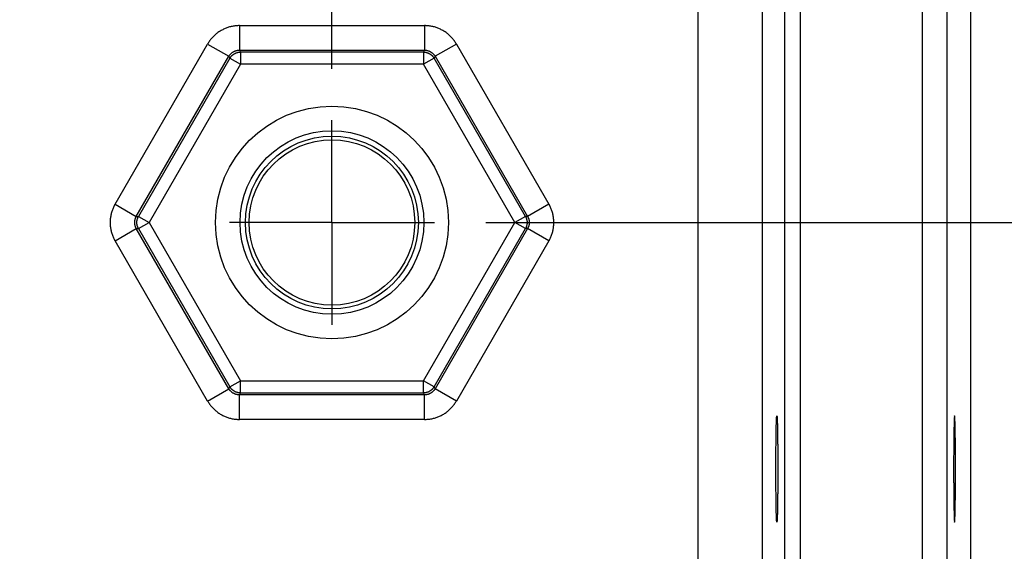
# Model space of a CAD drawing. Header units: inches. Extents: x 0 to 34, y 0 to 22.
# Tile 104 of 111: x 23.5 to 24.7, y 16.3 to 17. Entities that reach past the tile are written whole.
import ezdxf

# ---------------------------------------------------------------- set-up
doc = ezdxf.new("R2010")
doc.units = ezdxf.units.IN
doc.header["$LTSCALE"] = 1.87
doc.header["$MEASUREMENT"] = 0
doc.linetypes.add('CENTER', pattern=[0.6, 0.375, -0.075, 0.075, -0.075])
doc.layers.get('0').update_dxf_attribs({"linetype": 'CONTINUOUS'})
doc.layers.add('DEFAULT_1', color=7, linetype='CENTER')
doc.layers.add('DIMENSIONS', color=7, linetype='CONTINUOUS')
doc.styles.get("Standard").update_dxf_attribs({"font": 'txt', "width": 0.8})
doc.dimstyles.new('DIMSTYLE_1', dxfattribs={"dimtxt": 0.125, "dimasz": 0.18, "dimexe": 0.18, "dimexo": 0.0625, "dimgap": 0.09, "dimtad": 0, "dimtih": 1, "dimtoh": 1, "dimdec": 3, "dimzin": 4, "dimdsep": 46, "dimtxsty": 'STANDARD', "dimblk": '_FILLED', "dimblk1": '_FILLED', "dimblk2": '_FILLED', "dimcen": 0.09, "dimadec": 0, "dimazin": 0, "dimtp": 0.01, "dimtm": 0.01, "dimtfac": 1, "dimtdec": 3, "dimtofl": 0, "dimtmove": 0, "dimatfit": 3, "dimldrblk": '_FILLED', "dimfxl": 1, "dimtolj": 1, "dimtzin": 4, "dimarcsym": 0})

# ---------------------------------------------------------------- blocks, each defined once
blk = doc.blocks.new('_FILLED')
at = {"color": 0, "linetype": 'BYBLOCK'}
blk.add_solid([(0, 0), (-1, 0.1736), (-1, -0.1736)], dxfattribs=at)
blk = doc.blocks.new('*D6')
at = {"layer": 'DIMENSIONS', "color": 2, "linetype": 'CONTINUOUS'}
for p, q in [((21.1003, 16.9123), (21.1003, 19.7829)), ((23.8503, 16.9123), (23.8503, 19.7829)), ((21.1003, 19.6579), (21.8288, 19.6579)), ((23.8503, 19.6579), (23.2788, 19.6579))]:
    blk.add_line(p, q, dxfattribs=at)
at = {"layer": 'DIMENSIONS', "color": 2, "linetype": 'CONTINUOUS', "xscale": 0.18, "yscale": 0.18, "zscale": 0.18, "rotation": 180}
blk.add_blockref('_FILLED', (21.1003, 19.6579), dxfattribs=at)
at = {"layer": 'DIMENSIONS', "color": 2, "linetype": 'CONTINUOUS', "xscale": 0.18, "yscale": 0.18, "zscale": 0.18}
blk.add_blockref('_FILLED', (23.8503, 19.6579), dxfattribs=at)
at = {"layer": 'DIMENSIONS', "color": 2, "linetype": 'CONTINUOUS', "width": 0.8}
for s, p in [('[', (22.5163, 19.5954)), (']', (23.1163, 19.5954)), ('2.750', (21.8913, 19.5954)), ('69.85', (22.6163, 19.5954))]:
    blk.add_text(s, height=0.125, dxfattribs=at).set_placement(p)
blk = doc.blocks.new('*D7')
at = {"layer": 'DIMENSIONS', "color": 2, "linetype": 'CONTINUOUS'}
for p, q in [((23.8503, 16.9123), (23.8503, 19.0329)), ((24.6293, 18.106), (24.6293, 19.0329)), ((23.8503, 18.9079), (23.4903, 18.9079)), ((24.6293, 18.9079), (24.9893, 18.9079))]:
    blk.add_line(p, q, dxfattribs=at)
at = {"layer": 'DIMENSIONS', "color": 2, "linetype": 'CONTINUOUS', "xscale": 0.18, "yscale": 0.18, "zscale": 0.18}
blk.add_blockref('_FILLED', (23.8503, 18.9079), dxfattribs=at)
at = {"layer": 'DIMENSIONS', "color": 2, "linetype": 'CONTINUOUS', "xscale": 0.18, "yscale": 0.18, "zscale": 0.18, "rotation": 180}
blk.add_blockref('_FILLED', (24.6293, 18.9079), dxfattribs=at)
at = {"layer": 'DIMENSIONS', "color": 2, "linetype": 'CONTINUOUS', "width": 0.8}
for s, p in [('.779', (23.899, 18.8454)), ('[', (23.899, 18.6579)), (']', (24.499, 18.6579)), ('19.79', (23.999, 18.6579))]:
    blk.add_text(s, height=0.125, dxfattribs=at).set_placement(p)
blk = doc.blocks.new('*D10')
at = {"layer": 'DIMENSIONS', "color": 2, "linetype": 'CONTINUOUS'}
for p, q in [((24.5629, 18.1579), (27.0043, 18.1579)), ((26.8793, 18.1579), (26.8793, 16.9397)), ((26.8793, 14.6895), (26.8793, 16.5022)), ((24.5629, 14.6895), (27.0043, 14.6895))]:
    blk.add_line(p, q, dxfattribs=at)
at = {"layer": 'DIMENSIONS', "color": 2, "linetype": 'CONTINUOUS', "xscale": 0.18, "yscale": 0.18, "zscale": 0.18}
for p, rotation in [((26.8793, 18.1579), 90), ((26.8793, 14.6895), 270)]:
    blk.add_blockref('_FILLED', p, dxfattribs=dict(at, rotation=rotation))
at = {"layer": 'DIMENSIONS', "color": 2, "linetype": 'CONTINUOUS', "width": 0.8}
for s, p in [('3.468', (26.5793, 16.7522)), ('[', (26.5793, 16.5647)), ('88.1', (26.6793, 16.5647)), (']', (27.0793, 16.5647))]:
    blk.add_text(s, height=0.125, dxfattribs=at).set_placement(p)
blk = doc.blocks.new('*D11')
at = {"layer": 'DIMENSIONS', "color": 2, "linetype": 'CONTINUOUS'}
for p, q in [((24.0379, 16.7247), (26.2543, 16.7247)), ((26.1293, 16.7247), (26.1293, 15.9651)), ((26.1293, 14.6895), (26.1293, 15.5276)), ((24.5629, 14.6895), (26.2543, 14.6895))]:
    blk.add_line(p, q, dxfattribs=at)
at = {"layer": 'DIMENSIONS', "color": 2, "linetype": 'CONTINUOUS', "xscale": 0.18, "yscale": 0.18, "zscale": 0.18}
for p, rotation in [((26.1293, 16.7247), 90), ((26.1293, 14.6895), 270)]:
    blk.add_blockref('_FILLED', p, dxfattribs=dict(at, rotation=rotation))
at = {"layer": 'DIMENSIONS', "color": 2, "linetype": 'CONTINUOUS', "width": 0.8}
for s, p in [('2.035', (25.8293, 15.7776)), ('[', (25.8293, 15.5901)), ('51.7', (25.9293, 15.5901)), (']', (26.3293, 15.5901))]:
    blk.add_text(s, height=0.125, dxfattribs=at).set_placement(p)

msp = doc.modelspace()

# ---------------------------------------------------------------- linework, layer by layer
at = {"color": 7, "linetype": 'CONTINUOUS'}
for p, q in [((24.5704, 18.0579), (24.5704, 14.7895)), ((24.6004, 18.0579), (24.6004, 14.7895)), ((24.2972, 14.8624), (24.2972, 17.9851)), ((24.403, 14.9125), (24.403, 17.9349)), ((24.422, 14.9125), (24.422, 17.9349)), ((24.3752, 17.9071), (24.3752, 14.9403)), ((24.6293, 17.095), (24.6293, 14.8039)), ((23.7375, 16.9652), (23.9632, 16.9652)), ((23.7375, 16.9652), (23.7375, 16.9352)), ((23.9632, 16.9652), (23.9632, 16.9352)), ((23.5857, 16.7472), (23.6985, 16.9427)), ((23.6985, 16.9427), (23.7245, 16.9277)), ((24.0022, 16.9427), (23.9762, 16.9277)), ((24.0022, 16.9427), (24.115, 16.7472)), ((23.7375, 16.9352), (23.9632, 16.9352)), ((23.7375, 16.9352), (23.7388, 16.9329)), ((23.9619, 16.9329), (23.7388, 16.9329)), ((23.7388, 16.9329), (23.7388, 16.9179)), ((23.9632, 16.9352), (23.9619, 16.9329)), ((23.9619, 16.9329), (23.9619, 16.9179)), ((23.6116, 16.7322), (23.7245, 16.9277)), ((23.7258, 16.9254), (23.6143, 16.7322)), ((23.7388, 16.9179), (23.6273, 16.7247)), ((23.7245, 16.9277), (23.7258, 16.9254)), ((23.7258, 16.9254), (23.7388, 16.9179)), ((23.9619, 16.9179), (23.7388, 16.9179)), ((23.9749, 16.9254), (23.9619, 16.9179)), ((24.0734, 16.7247), (23.9619, 16.9179)), ((23.9762, 16.9277), (23.9749, 16.9254)), ((24.0864, 16.7322), (23.9749, 16.9254)), ((23.9762, 16.9277), (24.0891, 16.7322)), ((23.5857, 16.7472), (23.6116, 16.7322)), ((24.115, 16.7472), (24.0891, 16.7322)), ((23.6116, 16.7322), (23.6143, 16.7322)), ((23.6143, 16.7322), (23.6273, 16.7247)), ((23.6143, 16.7172), (23.6273, 16.7247)), ((23.6273, 16.7247), (23.7388, 16.5315)), ((23.9619, 16.5315), (24.0734, 16.7247)), ((24.0864, 16.7322), (24.0734, 16.7247)), ((24.0864, 16.7172), (24.0734, 16.7247)), ((24.0891, 16.7322), (24.0864, 16.7322)), ((23.5857, 16.7022), (23.6116, 16.7172)), ((23.6116, 16.7172), (23.6143, 16.7172)), ((23.7245, 16.5217), (23.6116, 16.7172)), ((23.6143, 16.7172), (23.7258, 16.524)), ((23.9749, 16.524), (24.0864, 16.7172)), ((24.0891, 16.7172), (23.9762, 16.5217)), ((24.0891, 16.7172), (24.0864, 16.7172)), ((24.115, 16.7022), (24.0891, 16.7172)), ((23.6985, 16.5067), (23.5857, 16.7022)), ((24.115, 16.7022), (24.0022, 16.5067)), ((23.6985, 16.5067), (23.7245, 16.5217)), ((23.7245, 16.5217), (23.7258, 16.524)), ((23.7258, 16.524), (23.7388, 16.5315)), ((23.7388, 16.5315), (23.9619, 16.5315)), ((23.7388, 16.5165), (23.7388, 16.5315)), ((23.9749, 16.524), (23.9619, 16.5315)), ((23.9619, 16.5165), (23.9619, 16.5315)), ((23.9762, 16.5217), (23.9749, 16.524)), ((24.0022, 16.5067), (23.9762, 16.5217)), ((23.7375, 16.5142), (23.7388, 16.5165)), ((23.9632, 16.5142), (23.7375, 16.5142)), ((23.7375, 16.4842), (23.7375, 16.5142)), ((23.7388, 16.5165), (23.9619, 16.5165)), ((23.9632, 16.5142), (23.9619, 16.5165)), ((23.9632, 16.4842), (23.9632, 16.5142)), ((23.9632, 16.4842), (23.7375, 16.4842))]:
    msp.add_line(p, q, dxfattribs=at)
for radius in [0.1421, 0.1121, 0.1055, 0.101]:
    msp.add_circle((23.8503, 16.7247), radius, dxfattribs=at)
for points, knots in [([(23.7375, 16.9652), (23.7367, 16.9652), (23.7352, 16.9651), (23.733, 16.965), (23.7308, 16.9647), (23.7286, 16.9643), (23.7264, 16.9638), (23.7242, 16.9632), (23.7221, 16.9625), (23.72, 16.9617), (23.718, 16.9607), (23.716, 16.9597), (23.714, 16.9586), (23.7121, 16.9574), (23.7103, 16.9561), (23.7085, 16.9547), (23.7069, 16.9532), (23.7053, 16.9516), (23.7037, 16.95), (23.7023, 16.9482), (23.7009, 16.9464), (23.6997, 16.9446), (23.6989, 16.9433), (23.6985, 16.9427)], [0, 0, 0, 0, 0.047169, 0.094594, 0.142202, 0.189922, 0.237677, 0.285399, 0.333079, 0.380747, 0.428424, 0.476109, 0.523798, 0.571483, 0.619156, 0.666816, 0.714487, 0.762202, 0.80996, 0.857692, 0.905324, 0.952784, 1, 1, 1, 1]), ([(24.0022, 16.9427), (24.0018, 16.9433), (24.001, 16.9446), (23.9998, 16.9464), (23.9984, 16.9482), (23.997, 16.95), (23.9954, 16.9516), (23.9938, 16.9532), (23.9921, 16.9547), (23.9904, 16.9561), (23.9886, 16.9574), (23.9867, 16.9586), (23.9847, 16.9597), (23.9827, 16.9607), (23.9807, 16.9617), (23.9786, 16.9625), (23.9765, 16.9632), (23.9743, 16.9638), (23.9721, 16.9643), (23.9699, 16.9647), (23.9677, 16.965), (23.9654, 16.9651), (23.964, 16.9652), (23.9632, 16.9652)], [0, 0, 0, 0, 0.047169, 0.094594, 0.142202, 0.189922, 0.237677, 0.285399, 0.333079, 0.380747, 0.428424, 0.476109, 0.523798, 0.571483, 0.619156, 0.666816, 0.714487, 0.762202, 0.80996, 0.857692, 0.905324, 0.952784, 1, 1, 1, 1]), ([(23.7245, 16.9277), (23.7247, 16.928), (23.725, 16.9285), (23.7256, 16.9293), (23.7262, 16.9301), (23.7269, 16.9308), (23.7276, 16.9315), (23.7283, 16.9321), (23.7291, 16.9327), (23.73, 16.9332), (23.7308, 16.9337), (23.7317, 16.9341), (23.7326, 16.9344), (23.7336, 16.9347), (23.7345, 16.9349), (23.7355, 16.9351), (23.7365, 16.9352), (23.7371, 16.9352), (23.7375, 16.9352)], [0, 0, 0, 0, 0.062651, 0.12523, 0.187751, 0.250228, 0.312669, 0.375086, 0.4375, 0.499936, 0.562408, 0.624901, 0.687392, 0.749873, 0.812357, 0.874859, 0.937399, 1, 1, 1, 1]), ([(23.7258, 16.9254), (23.726, 16.9257), (23.7263, 16.9262), (23.7269, 16.927), (23.7275, 16.9278), (23.7282, 16.9285), (23.7289, 16.9292), (23.7297, 16.9298), (23.7305, 16.9304), (23.7313, 16.9309), (23.7322, 16.9313), (23.7331, 16.9317), (23.734, 16.9321), (23.7349, 16.9324), (23.7359, 16.9326), (23.7369, 16.9328), (23.7378, 16.9328), (23.7385, 16.9329), (23.7388, 16.9329)], [0, 0, 0, 0, 0.062493, 0.124989, 0.187487, 0.249987, 0.312489, 0.374992, 0.437496, 0.5, 0.562504, 0.625008, 0.687511, 0.750013, 0.812513, 0.875011, 0.937507, 1, 1, 1, 1]), ([(23.9619, 16.9329), (23.9622, 16.9329), (23.9628, 16.9328), (23.9638, 16.9328), (23.9648, 16.9326), (23.9657, 16.9324), (23.9667, 16.9321), (23.9676, 16.9317), (23.9685, 16.9313), (23.9694, 16.9309), (23.9702, 16.9304), (23.971, 16.9298), (23.9718, 16.9292), (23.9725, 16.9285), (23.9731, 16.9278), (23.9738, 16.927), (23.9743, 16.9262), (23.9747, 16.9257), (23.9749, 16.9254)], [0, 0, 0, 0, 0.062347, 0.124717, 0.187152, 0.24966, 0.312209, 0.374743, 0.437264, 0.499791, 0.56232, 0.624857, 0.68739, 0.749915, 0.812439, 0.874965, 0.937489, 1, 1, 1, 1]), ([(23.9632, 16.9352), (23.9635, 16.9352), (23.9642, 16.9352), (23.9652, 16.9351), (23.9661, 16.9349), (23.9671, 16.9347), (23.968, 16.9344), (23.969, 16.9341), (23.9699, 16.9337), (23.9707, 16.9332), (23.9715, 16.9327), (23.9723, 16.9321), (23.9731, 16.9315), (23.9738, 16.9308), (23.9745, 16.9301), (23.9751, 16.9293), (23.9757, 16.9285), (23.976, 16.928), (23.9762, 16.9277)], [0, 0, 0, 0, 0.062651, 0.12523, 0.187751, 0.250228, 0.312669, 0.375086, 0.4375, 0.499936, 0.562408, 0.624901, 0.687392, 0.749873, 0.812357, 0.874859, 0.937399, 1, 1, 1, 1]), ([(23.5857, 16.7472), (23.5853, 16.7466), (23.5846, 16.7452), (23.5836, 16.7432), (23.5827, 16.7412), (23.582, 16.7391), (23.5813, 16.7369), (23.5807, 16.7347), (23.5803, 16.7325), (23.58, 16.7303), (23.5797, 16.7281), (23.5796, 16.7258), (23.5796, 16.7236), (23.5797, 16.7213), (23.58, 16.7191), (23.5803, 16.7169), (23.5807, 16.7147), (23.5813, 16.7125), (23.582, 16.7104), (23.5827, 16.7082), (23.5836, 16.7062), (23.5846, 16.7042), (23.5853, 16.7029), (23.5857, 16.7022)], [0, 0, 0, 0, 0.047169, 0.094594, 0.142202, 0.189922, 0.237677, 0.285399, 0.333079, 0.380747, 0.428424, 0.476109, 0.523798, 0.571483, 0.619156, 0.666816, 0.714487, 0.762202, 0.80996, 0.857692, 0.905324, 0.952784, 1, 1, 1, 1]), ([(24.115, 16.7022), (24.1154, 16.7029), (24.1161, 16.7042), (24.1171, 16.7062), (24.118, 16.7082), (24.1187, 16.7104), (24.1194, 16.7125), (24.1199, 16.7147), (24.1204, 16.7169), (24.1207, 16.7191), (24.1209, 16.7213), (24.1211, 16.7236), (24.1211, 16.7258), (24.1209, 16.7281), (24.1207, 16.7303), (24.1204, 16.7325), (24.1199, 16.7347), (24.1194, 16.7369), (24.1187, 16.7391), (24.118, 16.7412), (24.1171, 16.7432), (24.1161, 16.7452), (24.1154, 16.7466), (24.115, 16.7472)], [0, 0, 0, 0, 0.047169, 0.094594, 0.142202, 0.189922, 0.237677, 0.285399, 0.333079, 0.380747, 0.428424, 0.476109, 0.523798, 0.571483, 0.619156, 0.666816, 0.714487, 0.762202, 0.80996, 0.857692, 0.905324, 0.952784, 1, 1, 1, 1]), ([(23.6116, 16.7172), (23.6115, 16.7175), (23.6111, 16.7181), (23.6107, 16.719), (23.6104, 16.7199), (23.6101, 16.7208), (23.6099, 16.7218), (23.6097, 16.7228), (23.6096, 16.7237), (23.6096, 16.7247), (23.6096, 16.7257), (23.6097, 16.7267), (23.6099, 16.7276), (23.6101, 16.7286), (23.6104, 16.7295), (23.6107, 16.7304), (23.6111, 16.7313), (23.6115, 16.7319), (23.6116, 16.7322)], [0, 0, 0, 0, 0.062651, 0.12523, 0.187751, 0.250228, 0.312669, 0.375086, 0.4375, 0.499936, 0.562408, 0.624901, 0.687392, 0.749873, 0.812357, 0.874859, 0.937399, 1, 1, 1, 1]), ([(23.6143, 16.7172), (23.6141, 16.7175), (23.6138, 16.7181), (23.6134, 16.719), (23.6131, 16.7199), (23.6128, 16.7208), (23.6126, 16.7218), (23.6124, 16.7227), (23.6123, 16.7237), (23.6123, 16.7247), (23.6123, 16.7257), (23.6124, 16.7267), (23.6126, 16.7276), (23.6128, 16.7286), (23.6131, 16.7295), (23.6134, 16.7304), (23.6138, 16.7313), (23.6141, 16.7319), (23.6143, 16.7322)], [0, 0, 0, 0, 0.062347, 0.124717, 0.187152, 0.24966, 0.312209, 0.374743, 0.437264, 0.499791, 0.56232, 0.624857, 0.68739, 0.749915, 0.812439, 0.874965, 0.937489, 1, 1, 1, 1]), ([(24.0864, 16.7322), (24.0865, 16.7319), (24.0869, 16.7313), (24.0873, 16.7304), (24.0876, 16.7295), (24.0879, 16.7286), (24.0881, 16.7276), (24.0883, 16.7267), (24.0884, 16.7257), (24.0884, 16.7247), (24.0884, 16.7237), (24.0883, 16.7227), (24.0881, 16.7218), (24.0879, 16.7208), (24.0876, 16.7199), (24.0873, 16.719), (24.0869, 16.7181), (24.0865, 16.7175), (24.0864, 16.7172)], [0, 0, 0, 0, 0.062511, 0.125035, 0.187561, 0.250085, 0.31261, 0.375143, 0.43768, 0.500209, 0.562736, 0.625257, 0.687791, 0.75034, 0.812848, 0.875283, 0.937653, 1, 1, 1, 1]), ([(24.0891, 16.7322), (24.0892, 16.7319), (24.0895, 16.7313), (24.0899, 16.7304), (24.0903, 16.7295), (24.0906, 16.7286), (24.0908, 16.7276), (24.091, 16.7267), (24.0911, 16.7257), (24.0911, 16.7247), (24.0911, 16.7237), (24.091, 16.7228), (24.0908, 16.7218), (24.0906, 16.7208), (24.0903, 16.7199), (24.0899, 16.719), (24.0895, 16.7181), (24.0892, 16.7175), (24.0891, 16.7172)], [0, 0, 0, 0, 0.062651, 0.12523, 0.187751, 0.250228, 0.312669, 0.375086, 0.4375, 0.499936, 0.562408, 0.624901, 0.687392, 0.749873, 0.812357, 0.874859, 0.937399, 1, 1, 1, 1]), ([(23.7375, 16.5142), (23.7371, 16.5142), (23.7365, 16.5142), (23.7355, 16.5143), (23.7345, 16.5145), (23.7336, 16.5147), (23.7326, 16.515), (23.7317, 16.5153), (23.7308, 16.5157), (23.73, 16.5162), (23.7291, 16.5167), (23.7283, 16.5173), (23.7276, 16.5179), (23.7269, 16.5186), (23.7262, 16.5193), (23.7256, 16.5201), (23.725, 16.5209), (23.7247, 16.5214), (23.7245, 16.5217)], [0, 0, 0, 0, 0.062651, 0.12523, 0.187751, 0.250228, 0.312669, 0.375086, 0.4375, 0.499936, 0.562408, 0.624901, 0.687392, 0.749873, 0.812357, 0.874859, 0.937399, 1, 1, 1, 1]), ([(23.7388, 16.5165), (23.7385, 16.5165), (23.7378, 16.5166), (23.7369, 16.5167), (23.7359, 16.5168), (23.7349, 16.517), (23.734, 16.5173), (23.7331, 16.5177), (23.7322, 16.5181), (23.7313, 16.5185), (23.7305, 16.5191), (23.7297, 16.5196), (23.7289, 16.5203), (23.7282, 16.5209), (23.7275, 16.5216), (23.7269, 16.5224), (23.7263, 16.5232), (23.726, 16.5238), (23.7258, 16.524)], [0, 0, 0, 0, 0.062493, 0.124989, 0.187487, 0.249987, 0.312489, 0.374992, 0.437496, 0.5, 0.562504, 0.625008, 0.687511, 0.750013, 0.812513, 0.875011, 0.937507, 1, 1, 1, 1]), ([(23.9749, 16.524), (23.9747, 16.5238), (23.9743, 16.5232), (23.9738, 16.5224), (23.9731, 16.5216), (23.9725, 16.5209), (23.9718, 16.5203), (23.971, 16.5196), (23.9702, 16.5191), (23.9694, 16.5185), (23.9685, 16.5181), (23.9676, 16.5177), (23.9667, 16.5173), (23.9658, 16.517), (23.9648, 16.5168), (23.9638, 16.5167), (23.9629, 16.5166), (23.9622, 16.5165), (23.9619, 16.5165)], [0, 0, 0, 0, 0.062493, 0.124989, 0.187487, 0.249987, 0.312489, 0.374992, 0.437496, 0.5, 0.562504, 0.625008, 0.687511, 0.750013, 0.812513, 0.875011, 0.937507, 1, 1, 1, 1]), ([(23.9762, 16.5217), (23.976, 16.5214), (23.9757, 16.5209), (23.9751, 16.5201), (23.9745, 16.5193), (23.9738, 16.5186), (23.9731, 16.5179), (23.9723, 16.5173), (23.9715, 16.5167), (23.9707, 16.5162), (23.9699, 16.5157), (23.969, 16.5153), (23.968, 16.515), (23.9671, 16.5147), (23.9661, 16.5145), (23.9652, 16.5143), (23.9642, 16.5142), (23.9635, 16.5142), (23.9632, 16.5142)], [0, 0, 0, 0, 0.062651, 0.12523, 0.187751, 0.250228, 0.312669, 0.375086, 0.4375, 0.499936, 0.562408, 0.624901, 0.687392, 0.749873, 0.812357, 0.874859, 0.937399, 1, 1, 1, 1]), ([(23.6985, 16.5067), (23.6989, 16.5061), (23.6997, 16.5048), (23.7009, 16.503), (23.7023, 16.5012), (23.7037, 16.4995), (23.7052, 16.4978), (23.7069, 16.4962), (23.7085, 16.4948), (23.7103, 16.4934), (23.7121, 16.492), (23.714, 16.4908), (23.716, 16.4897), (23.718, 16.4887), (23.72, 16.4877), (23.7221, 16.4869), (23.7242, 16.4862), (23.7264, 16.4856), (23.7286, 16.4851), (23.7308, 16.4847), (23.733, 16.4844), (23.7352, 16.4843), (23.7367, 16.4842), (23.7375, 16.4842)], [0, 0, 0, 0, 0.047169, 0.094594, 0.142202, 0.189922, 0.237677, 0.285399, 0.333079, 0.380747, 0.428424, 0.476109, 0.523798, 0.571483, 0.619156, 0.666816, 0.714487, 0.762202, 0.80996, 0.857692, 0.905324, 0.952784, 1, 1, 1, 1]), ([(23.9632, 16.4842), (23.964, 16.4842), (23.9654, 16.4843), (23.9677, 16.4844), (23.9699, 16.4847), (23.9721, 16.4851), (23.9743, 16.4856), (23.9765, 16.4862), (23.9786, 16.4869), (23.9807, 16.4877), (23.9827, 16.4887), (23.9847, 16.4897), (23.9867, 16.4908), (23.9886, 16.492), (23.9904, 16.4933), (23.9921, 16.4947), (23.9938, 16.4962), (23.9954, 16.4978), (23.997, 16.4995), (23.9984, 16.5012), (23.9998, 16.503), (24.001, 16.5048), (24.0018, 16.5061), (24.0022, 16.5067)], [0, 0, 0, 0, 0.047169, 0.094594, 0.142202, 0.189922, 0.237677, 0.285399, 0.333079, 0.380747, 0.428424, 0.476109, 0.523798, 0.571483, 0.619156, 0.666816, 0.714487, 0.762202, 0.80996, 0.857692, 0.905324, 0.952784, 1, 1, 1, 1]), ([(24.3932, 16.3587), (24.3931, 16.3587), (24.3931, 16.3589), (24.3931, 16.359), (24.393, 16.3594), (24.393, 16.3599), (24.3929, 16.3605), (24.3929, 16.3612), (24.3928, 16.3621), (24.3928, 16.3631), (24.3927, 16.3642), (24.3927, 16.3654), (24.3926, 16.3668), (24.3926, 16.3682), (24.3925, 16.3698), (24.3925, 16.3715), (24.3924, 16.3734), (24.3924, 16.3753), (24.3924, 16.3773), (24.3923, 16.3794), (24.3923, 16.3816), (24.3923, 16.3839), (24.3922, 16.3863), (24.3922, 16.3887), (24.3922, 16.3913), (24.3922, 16.3938), (24.3921, 16.3965), (24.3921, 16.3992), (24.3921, 16.402), (24.3921, 16.4048), (24.3921, 16.4076), (24.3921, 16.4105), (24.392, 16.4134), (24.392, 16.4163), (24.392, 16.4193), (24.392, 16.4222), (24.392, 16.4252), (24.392, 16.4281), (24.392, 16.4311), (24.392, 16.434), (24.3921, 16.4369), (24.3921, 16.4398), (24.3921, 16.4426), (24.3921, 16.4454), (24.3921, 16.4482), (24.3921, 16.4509), (24.3922, 16.4536), (24.3922, 16.4562), (24.3922, 16.4587), (24.3922, 16.4611), (24.3923, 16.4635), (24.3923, 16.4658), (24.3923, 16.468), (24.3924, 16.4701), (24.3924, 16.4721), (24.3924, 16.4741), (24.3925, 16.4759), (24.3925, 16.4776), (24.3926, 16.4792), (24.3926, 16.4806), (24.3927, 16.482), (24.3927, 16.4832), (24.3928, 16.4844), (24.3928, 16.4854), (24.3929, 16.4862), (24.3929, 16.4869), (24.393, 16.4876), (24.393, 16.488), (24.3931, 16.4884), (24.3931, 16.4885), (24.3931, 16.4887), (24.3932, 16.4887)], [0, 0, 0, 0, 0.000652, 0.002255, 0.004869, 0.008501, 0.013146, 0.018796, 0.025444, 0.033071, 0.041665, 0.051211, 0.06168, 0.073062, 0.085328, 0.098448, 0.112407, 0.127162, 0.142692, 0.158966, 0.175937, 0.193588, 0.211872, 0.230746, 0.250188, 0.270138, 0.290568, 0.311436, 0.332684, 0.35429, 0.376194, 0.398348, 0.420723, 0.443253, 0.465904, 0.488631, 0.511369, 0.534096, 0.556747, 0.579277, 0.601652, 0.623806, 0.64571, 0.667316, 0.688564, 0.709432, 0.729862, 0.749812, 0.769254, 0.788128, 0.806412, 0.824063, 0.841034, 0.857308, 0.872838, 0.887593, 0.901552, 0.914672, 0.926938, 0.93832, 0.948789, 0.958335, 0.966929, 0.974556, 0.981204, 0.986854, 0.991499, 0.995131, 0.997745, 0.999348, 1, 1, 1, 1]), ([(24.3932, 16.4887), (24.3932, 16.4887), (24.3932, 16.4885), (24.3933, 16.4884), (24.3933, 16.488), (24.3934, 16.4876), (24.3934, 16.4869), (24.3935, 16.4862), (24.3935, 16.4854), (24.3936, 16.4844), (24.3936, 16.4832), (24.3937, 16.482), (24.3937, 16.4806), (24.3938, 16.4792), (24.3938, 16.4776), (24.3938, 16.4759), (24.3939, 16.4741), (24.3939, 16.4721), (24.394, 16.4701), (24.394, 16.468), (24.394, 16.4658), (24.3941, 16.4635), (24.3941, 16.4611), (24.3941, 16.4587), (24.3941, 16.4562), (24.3942, 16.4536), (24.3942, 16.4509), (24.3942, 16.4482), (24.3942, 16.4454), (24.3942, 16.4426), (24.3943, 16.4398), (24.3943, 16.4369), (24.3943, 16.434), (24.3943, 16.4311), (24.3943, 16.4281), (24.3943, 16.4252), (24.3943, 16.4222), (24.3943, 16.4193), (24.3943, 16.4163), (24.3943, 16.4134), (24.3943, 16.4105), (24.3943, 16.4076), (24.3942, 16.4048), (24.3942, 16.402), (24.3942, 16.3992), (24.3942, 16.3965), (24.3942, 16.3938), (24.3941, 16.3913), (24.3941, 16.3887), (24.3941, 16.3863), (24.3941, 16.3839), (24.394, 16.3816), (24.394, 16.3794), (24.394, 16.3773), (24.3939, 16.3753), (24.3939, 16.3734), (24.3938, 16.3715), (24.3938, 16.3698), (24.3938, 16.3682), (24.3937, 16.3668), (24.3937, 16.3654), (24.3936, 16.3642), (24.3936, 16.3631), (24.3935, 16.3621), (24.3935, 16.3612), (24.3934, 16.3605), (24.3934, 16.3599), (24.3933, 16.3594), (24.3933, 16.359), (24.3932, 16.3589), (24.3932, 16.3587), (24.3932, 16.3587)], [0, 0, 0, 0, 0.000652, 0.002255, 0.004869, 0.008501, 0.013146, 0.018796, 0.025444, 0.033071, 0.041665, 0.051211, 0.06168, 0.073062, 0.085328, 0.098448, 0.112407, 0.127162, 0.142692, 0.158966, 0.175937, 0.193588, 0.211872, 0.230746, 0.250188, 0.270138, 0.290568, 0.311436, 0.332684, 0.35429, 0.376194, 0.398348, 0.420723, 0.443253, 0.465904, 0.488631, 0.511369, 0.534096, 0.556747, 0.579277, 0.601652, 0.623806, 0.64571, 0.667316, 0.688564, 0.709432, 0.729862, 0.749812, 0.769254, 0.788128, 0.806412, 0.824063, 0.841034, 0.857308, 0.872838, 0.887593, 0.901552, 0.914672, 0.926938, 0.93832, 0.948789, 0.958335, 0.966929, 0.974556, 0.981204, 0.986854, 0.991499, 0.995131, 0.997745, 0.999348, 1, 1, 1, 1]), ([(24.61, 16.4887), (24.61, 16.4887), (24.61, 16.4885), (24.6099, 16.4884), (24.6099, 16.488), (24.6098, 16.4876), (24.6098, 16.4869), (24.6097, 16.4862), (24.6097, 16.4854), (24.6096, 16.4844), (24.6096, 16.4832), (24.6095, 16.482), (24.6095, 16.4806), (24.6094, 16.4792), (24.6094, 16.4776), (24.6094, 16.4759), (24.6093, 16.4741), (24.6093, 16.4721), (24.6092, 16.4701), (24.6092, 16.468), (24.6092, 16.4658), (24.6091, 16.4635), (24.6091, 16.4611), (24.6091, 16.4587), (24.6091, 16.4562), (24.609, 16.4536), (24.609, 16.4509), (24.609, 16.4482), (24.609, 16.4454), (24.609, 16.4426), (24.6089, 16.4398), (24.6089, 16.4369), (24.6089, 16.434), (24.6089, 16.4311), (24.6089, 16.4281), (24.6089, 16.4252), (24.6089, 16.4222), (24.6089, 16.4193), (24.6089, 16.4163), (24.6089, 16.4134), (24.6089, 16.4105), (24.6089, 16.4076), (24.609, 16.4048), (24.609, 16.402), (24.609, 16.3992), (24.609, 16.3965), (24.609, 16.3938), (24.6091, 16.3913), (24.6091, 16.3887), (24.6091, 16.3863), (24.6091, 16.3839), (24.6092, 16.3816), (24.6092, 16.3794), (24.6092, 16.3773), (24.6093, 16.3753), (24.6093, 16.3734), (24.6094, 16.3715), (24.6094, 16.3698), (24.6094, 16.3682), (24.6095, 16.3668), (24.6095, 16.3654), (24.6096, 16.3642), (24.6096, 16.3631), (24.6097, 16.3621), (24.6097, 16.3612), (24.6098, 16.3605), (24.6098, 16.3599), (24.6099, 16.3594), (24.6099, 16.359), (24.61, 16.3589), (24.61, 16.3587), (24.61, 16.3587)], [0, 0, 0, 0, 0.000652, 0.002255, 0.004869, 0.008501, 0.013146, 0.018796, 0.025444, 0.033071, 0.041665, 0.051211, 0.06168, 0.073062, 0.085328, 0.098448, 0.112407, 0.127162, 0.142692, 0.158966, 0.175937, 0.193588, 0.211872, 0.230746, 0.250188, 0.270138, 0.290568, 0.311436, 0.332684, 0.35429, 0.376194, 0.398348, 0.420723, 0.443253, 0.465904, 0.488631, 0.511369, 0.534096, 0.556747, 0.579277, 0.601652, 0.623806, 0.64571, 0.667316, 0.688564, 0.709432, 0.729862, 0.749812, 0.769254, 0.788128, 0.806412, 0.824063, 0.841034, 0.857308, 0.872838, 0.887593, 0.901552, 0.914672, 0.926938, 0.93832, 0.948789, 0.958335, 0.966929, 0.974556, 0.981204, 0.986854, 0.991499, 0.995131, 0.997745, 0.999348, 1, 1, 1, 1]), ([(24.61, 16.3587), (24.6101, 16.3587), (24.6101, 16.3589), (24.6101, 16.359), (24.6102, 16.3594), (24.6102, 16.3599), (24.6103, 16.3605), (24.6103, 16.3612), (24.6104, 16.3621), (24.6104, 16.3631), (24.6105, 16.3642), (24.6105, 16.3654), (24.6106, 16.3668), (24.6106, 16.3682), (24.6107, 16.3698), (24.6107, 16.3715), (24.6108, 16.3734), (24.6108, 16.3753), (24.6108, 16.3773), (24.6109, 16.3794), (24.6109, 16.3816), (24.6109, 16.3839), (24.611, 16.3863), (24.611, 16.3887), (24.611, 16.3913), (24.611, 16.3938), (24.6111, 16.3965), (24.6111, 16.3992), (24.6111, 16.402), (24.6111, 16.4048), (24.6111, 16.4076), (24.6111, 16.4105), (24.6112, 16.4134), (24.6112, 16.4163), (24.6112, 16.4193), (24.6112, 16.4222), (24.6112, 16.4252), (24.6112, 16.4281), (24.6112, 16.4311), (24.6112, 16.434), (24.6111, 16.4369), (24.6111, 16.4398), (24.6111, 16.4426), (24.6111, 16.4454), (24.6111, 16.4482), (24.6111, 16.4509), (24.611, 16.4536), (24.611, 16.4562), (24.611, 16.4587), (24.611, 16.4611), (24.6109, 16.4635), (24.6109, 16.4658), (24.6109, 16.468), (24.6108, 16.4701), (24.6108, 16.4721), (24.6108, 16.4741), (24.6107, 16.4759), (24.6107, 16.4776), (24.6106, 16.4792), (24.6106, 16.4806), (24.6105, 16.482), (24.6105, 16.4832), (24.6104, 16.4844), (24.6104, 16.4854), (24.6103, 16.4862), (24.6103, 16.4869), (24.6102, 16.4876), (24.6102, 16.488), (24.6101, 16.4884), (24.6101, 16.4885), (24.6101, 16.4887), (24.61, 16.4887)], [0, 0, 0, 0, 0.000652, 0.002255, 0.004869, 0.008501, 0.013146, 0.018796, 0.025444, 0.033071, 0.041665, 0.051211, 0.06168, 0.073062, 0.085328, 0.098448, 0.112407, 0.127162, 0.142692, 0.158966, 0.175937, 0.193588, 0.211872, 0.230746, 0.250188, 0.270138, 0.290568, 0.311436, 0.332684, 0.35429, 0.376194, 0.398348, 0.420723, 0.443253, 0.465904, 0.488631, 0.511369, 0.534096, 0.556747, 0.579277, 0.601652, 0.623806, 0.64571, 0.667316, 0.688564, 0.709432, 0.729862, 0.749812, 0.769254, 0.788128, 0.806412, 0.824063, 0.841034, 0.857308, 0.872838, 0.887593, 0.901552, 0.914672, 0.926938, 0.93832, 0.948789, 0.958335, 0.966929, 0.974556, 0.981204, 0.986854, 0.991499, 0.995131, 0.997745, 0.999348, 1, 1, 1, 1])]:
    msp.add_open_spline(points, degree=3, knots=knots, dxfattribs=at)
at = {"layer": 'DEFAULT_1', "color": 7, "linetype": 'CENTER'}
for q in [(23.8503, 16.8498), (23.7252, 16.7247), (23.9754, 16.7247), (23.8503, 16.5996)]:
    msp.add_line((23.8503, 16.7247), q, dxfattribs=at)

# ---------------------------------------------------------------- dimensions: what is measured, and where the dimension line sits
at = {"layer": 'DIMENSIONS', "color": 2, "linetype": 'CONTINUOUS'}
for base, p1, p2, angle, picture, middle in [((21.1003, 19.6579), (23.8503, 16.9123), (21.1003, 16.9123), 180, '*D6', (22.5538, 19.6579)), ((26.8793, 14.6895), (24.5629, 18.1579), (24.5629, 14.6895), 270, '*D10', (26.8793, 16.721)), ((26.1293, 14.6895), (24.0379, 16.7247), (24.5629, 14.6895), 270, '*D11', (26.1293, 15.7463))]:
    dim = msp.add_linear_dim(base=base, p1=p1, p2=p2, angle=angle, dimstyle='DIMSTYLE_1', dxfattribs=at)
    dim.commit()
    dim.dimension.update_dxf_attribs({"geometry": picture, "text_midpoint": middle, "dimtype": 160})
dim = msp.add_linear_dim(base=(24.6293, 18.9079), p1=(23.8503, 16.9123), p2=(24.6293, 18.106), dimstyle='DIMSTYLE_1', dxfattribs=at)
dim.commit()
dim.dimension.update_dxf_attribs({"geometry": '*D7', "text_midpoint": (24.249, 18.8142), "dimtype": 160})

doc.saveas('drawing.dxf')
